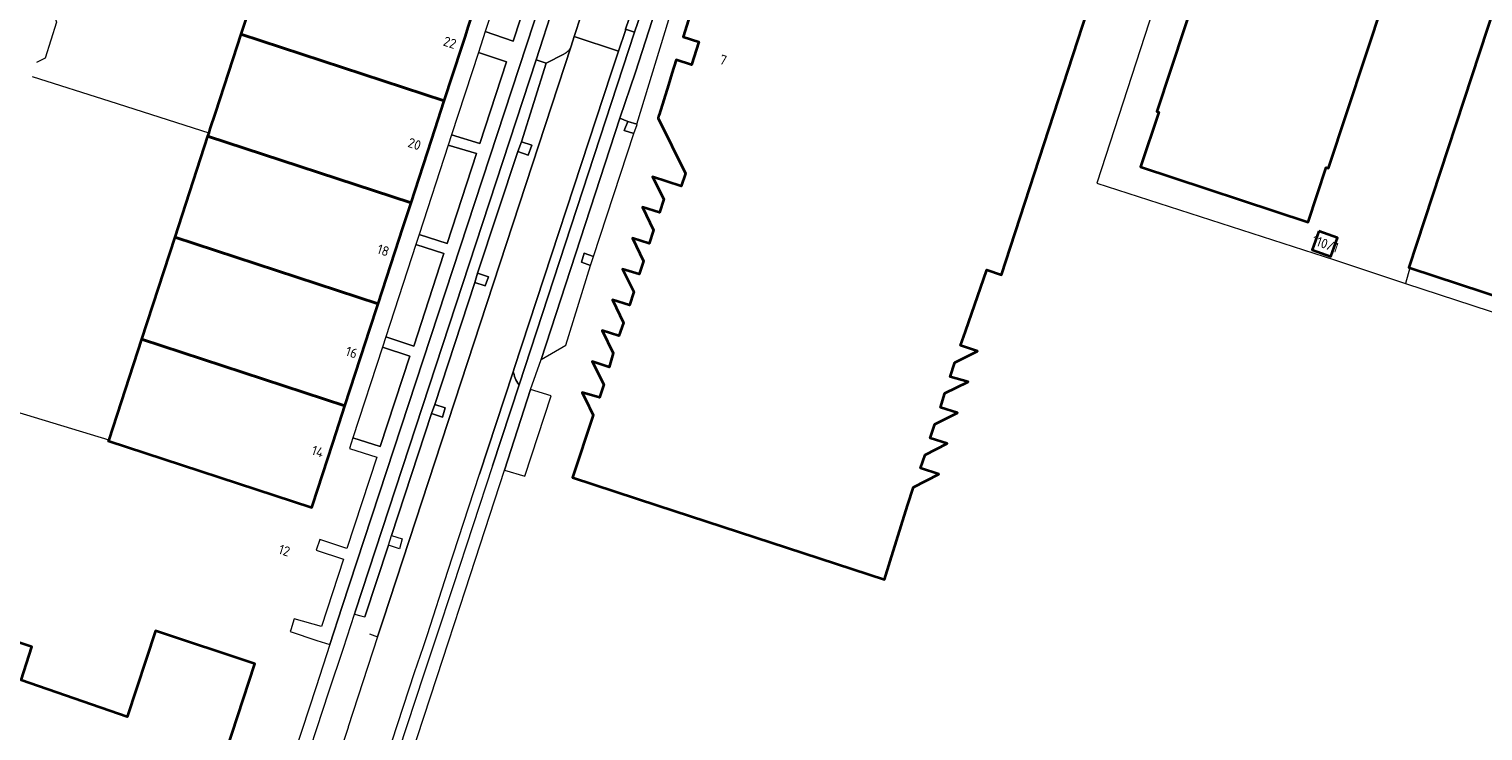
# Model space of a CAD drawing. Extents: x 150256 to 156914, y 461459 to 469481.
# Tile 94 of 256: x 152597 to 152799, y 464469 to 464566. Entities that reach past the tile are written whole.
import ezdxf
from ezdxf.enums import TextEntityAlignment as Align

# ---------------------------------------------------------------- set-up
doc = ezdxf.new("R2010")
doc.units = 0
doc.header["$LTSCALE"] = 0.75
for name, color, linetype, lineweight in [('B-RO-GR-BEPLANTING_CULTUUR_BODEMBEDEKKER-GV', 251, 'CONTINUOUS', 18), ('B-RO-GR-GROENVOORZIENING-GV', 251, 'CONTINUOUS', 18), ('B-RO-IE-TERREINAFSCHEIDING_KUNSTMATIG_HEKWERK-G', 251, 'IE-TERREINAFSCHEIDING-KUNSTMATIG', 18), ('B-RO-OG-BEBOUWING-GV', 6, 'CONTINUOUS', 35), ('B-RO-OG-BEBOUWING-T18', 1, 'CONTINUOUS', 18), ('B-RO-OG-TERREIN_CULTUURSCHEIDING-GV', 251, 'CONTINUOUS', 18), ('B-RO-VH-VERHARDING_ASFALT-GV', 251, 'CONTINUOUS', 18), ('B-RO-VH-VERHARDING_BETONSTRAATSTEEN-GV', 251, 'CONTINUOUS', 18), ('B-RO-VH-VERHARDING_TEGEL-GV', 251, 'CONTINUOUS', 18)]:
    doc.layers.add(name, color=color, linetype=linetype, lineweight=lineweight)
doc.styles.add('NLCS-ISO-M200-T18', font='NLCS-ISO.ttf', dxfattribs={"height": 360})
doc.linetypes.add('IE-TERREINAFSCHEIDING-KUNSTMATIG', pattern='A,4,[82,NLCS.SHX,S=0.75,R=90,X=0,Y=0],4,-2', length=10)

msp = doc.modelspace()

# ---------------------------------------------------------------- linework, layer by layer
at = {"layer": 'B-RO-GR-BEPLANTING_CULTUUR_BODEMBEDEKKER-GV'}
for points in [[(152664.376, 464578.593), (152661.451, 464569.675), (152660.209, 464565.86), (152664.096, 464564.541), (152668.279, 464577.278)], [(152655.535, 464551.503), (152659.468, 464550.336), (152663.176, 464561.663), (152659.263, 464562.955)], [(152655.069, 464550.07), (152651.038, 464537.691), (152654.929, 464536.42), (152658.986, 464548.91)], [(152650.575, 464536.267), (152646.408, 464523.469), (152650.277, 464522.15), (152654.449, 464535.027)], [(152641.827, 464509.396), (152645.633, 464508.191), (152649.734, 464520.757), (152645.942, 464522.035)]]:
    msp.add_lwpolyline(points, close=True, dxfattribs=at)
at = {"layer": 'B-RO-GR-GROENVOORZIENING-GV'}
for points in [[(152680.876, 464551.72), (152681.345, 464552.959), (152681.261, 464552.985), (152680.037, 464553.36), (152679.531, 464552.111)], [(152664.728, 464549.209), (152666.176, 464548.695), (152666.68, 464550.083), (152665.239, 464550.545)], [(152675.251, 464534.623), (152673.962, 464535.094), (152673.58, 464533.814), (152674.832, 464533.369)], [(152658.751, 464531.009), (152660.201, 464530.54), (152660.682, 464531.801), (152659.146, 464532.312)], [(152652.765, 464512.779), (152654.259, 464512.273), (152654.633, 464513.589), (152653.215, 464514.031)]]:
    msp.add_lwpolyline(points, close=True, dxfattribs=at)
at = {"layer": 'B-RO-IE-TERREINAFSCHEIDING_KUNSTMATIG_HEKWERK-G'}
for points in [[(152755.465, 464576.476), (152745.195, 464544.803), (152778.173, 464534.138)], [(152600.186, 464568.649), (152600.67, 464567.175), (152599.084, 464562.188), (152597.898, 464561.579)], [(152597.299, 464559.645), (152608.049, 464556.204)], [(152608.049, 464556.204), (152621.802, 464551.802)], [(152778.173, 464534.138), (152788.044, 464530.858)], [(152788.65, 464533.028), (152788.044, 464530.858)], [(152788.044, 464530.858), (152848.989, 464510.968)], [(152583.032, 464516.682), (152607.906, 464509.157)]]:
    msp.add_lwpolyline(points, dxfattribs=at)
at = {"layer": 'B-RO-OG-BEBOUWING-GV'}
for points in [[(152785.115, 464570.247), (152785.24, 464570.626), (152784.937, 464570.726), (152786.899, 464576.924), (152780.396, 464579.077), (152780.553, 464579.552), (152763.961, 464585.045), (152761.681, 464578.426), (152761.358, 464578.533), (152761.242, 464578.182), (152753.494, 464554.776), (152753.798, 464554.675), (152751.255, 464547.09), (152774.558, 464539.375), (152777.044, 464546.979), (152777.376, 464546.869)], [(152656.961, 464563.715), (152657.412, 464565.1), (152657.914, 464566.638), (152659.128, 464570.365), (152630.87, 464579.63), (152629.406, 464575.138), (152627.552, 464569.446), (152626.274, 464565.526), (152654.532, 464556.26)], [(152860.299, 464509.5), (152861.611, 464513.496), (152862.541, 464516.329), (152864.697, 464522.893), (152874.478, 464552.678), (152869.594, 464554.282), (152869.892, 464555.189), (152865.171, 464556.739), (152864.872, 464555.83), (152841.267, 464563.582), (152842.556, 464567.51), (152842.388, 464567.565), (152827.856, 464572.337), (152826.562, 464568.395), (152805.255, 464575.392), (152802.694, 464576.233), (152788.521, 464533.07), (152788.65, 464533.028), (152849.649, 464512.997)], [(152652.739, 464550.76), (152653.207, 464552.193), (152654.532, 464556.26), (152626.274, 464565.526), (152625.15, 464562.076), (152622.689, 464554.523), (152621.978, 464552.342), (152621.802, 464551.802), (152621.652, 464551.342), (152649.91, 464542.076)], [(152648.258, 464537.008), (152648.727, 464538.446), (152649.91, 464542.076), (152621.652, 464551.342), (152617.076, 464537.3), (152645.334, 464528.034)], [(152776.034, 464538.148), (152775.113, 464535.552), (152777.706, 464534.632), (152778.627, 464537.228)], [(152643.633, 464522.813), (152644.103, 464524.255), (152645.334, 464528.034), (152617.076, 464537.3), (152612.46, 464523.131), (152640.717, 464513.866)], [(152639.023, 464508.668), (152639.501, 464510.133), (152640.717, 464513.866), (152612.46, 464523.131), (152607.906, 464509.157), (152607.856, 464509.004), (152636.114, 464499.739), (152636.199, 464500)]]:
    msp.add_lwpolyline(points, close=True, dxfattribs=at)
for points in [[(152688.463, 464567.509), (152687.721, 464565.122), (152689.87, 464564.455), (152688.876, 464561.256), (152686.727, 464561.923), (152686.148, 464560.061), (152685.654, 464558.471), (152684.358, 464554.301), (152684.297, 464554.105), (152684.219, 464553.853), (152688.031, 464546.158), (152687.457, 464544.398), (152683.464, 464545.701), (152685.036, 464542.561), (152684.412, 464540.709), (152682.066, 464541.451), (152683.595, 464538.295), (152682.992, 464536.406), (152680.689, 464537.151), (152682.216, 464533.975), (152681.593, 464532.136), (152679.299, 464532.844), (152680.848, 464529.697), (152680.25, 464527.872), (152677.885, 464528.604), (152679.414, 464525.41), (152678.796, 464523.595), (152676.466, 464524.333), (152677.99, 464521.165), (152677.422, 464519.229), (152675.092, 464520.022), (152676.699, 464516.813), (152676.07, 464515.035), (152673.679, 464515.703), (152674.596, 464513.828), (152674.693, 464513.63), (152675.214, 464512.565), (152672.318, 464503.917), (152684.172, 464500), (152715.685, 464489.727), (152716.478, 464492.268), (152718.891, 464500), (152719.689, 464502.558), (152723.22, 464504.345), (152720.663, 464505.187), (152721.31, 464507.049), (152724.396, 464508.615), (152722.045, 464509.375), (152722.673, 464511.307), (152725.814, 464512.884), (152723.438, 464513.628), (152724.085, 464515.622), (152727.294, 464517.197), (152724.816, 464517.879), (152725.463, 464519.867), (152728.589, 464521.441), (152726.247, 464522.254), (152726.921, 464524.195), (152729.888, 464532.741), (152731.94, 464532.073), (152733.184, 464535.895), (152747.226, 464579.014)], [(152623.458, 464463.432), (152628.212, 464477.994), (152614.408, 464482.588), (152610.455, 464470.639), (152595.736, 464475.725), (152597.225, 464480.36), (152579.79, 464486.133)]]:
    msp.add_lwpolyline(points, dxfattribs=at)
at = {"layer": 'B-RO-OG-TERREIN_CULTUURSCHEIDING-GV'}
for points in [[(152672.577, 464565.183), (152673.521, 464568.131), (152673.558, 464568.313), (152669.768, 464569.519), (152667.305, 464561.95), (152668.694, 464561.478), (152671.134, 464562.724)], [(152672.134, 464563.822), (152672.139, 464563.839), (152672.577, 464565.183)]]:
    msp.add_lwpolyline(points, dxfattribs=at)
at = {"layer": 'B-RO-VH-VERHARDING_ASFALT-GV'}
msp.add_lwpolyline([(152675.91, 464575.239), (152674.896, 464572.302), (152674.803, 464572.043), (152673.558, 464568.313), (152673.521, 464568.131), (152672.577, 464565.183), (152678.734, 464563.137), (152679.692, 464566.018), (152679.704, 464566.186), (152680.999, 464569.957), (152681.097, 464570.212), (152682.075, 464573.163)], close=True, dxfattribs=at)
msp.add_lwpolyline([(152625.63, 464401.076), (152626.209, 464402.82), (152650.411, 464476.809), (152651.648, 464480.433), (152652.183, 464482.098), (152655.008, 464490.888), (152659.433, 464504.363), (152664.118, 464518.602), (152664.16, 464518.728), (152664.224, 464519.043), (152677.732, 464560.069), (152678.734, 464563.137), (152672.577, 464565.183), (152672.139, 464563.839), (152672.134, 464563.822), (152646.034, 464484.112), (152645.268, 464481.772), (152641.174, 464469.246), (152641.154, 464469.186), (152630.97, 464438.338), (152630.858, 464437.991), (152626.045, 464423.092)], dxfattribs=at)
at = {"layer": 'B-RO-VH-VERHARDING_BETONSTRAATSTEEN-GV'}
for points in [[(152664.118, 464518.602), (152664.218, 464518.202), (152664.282, 464517.945), (152664.368, 464517.695), (152664.477, 464517.453), (152664.606, 464517.222), (152664.756, 464517.004), (152664.925, 464516.8), (152680.962, 464565.764), (152679.704, 464566.186), (152679.692, 464566.018), (152678.734, 464563.137), (152677.732, 464560.069), (152664.224, 464519.043), (152664.16, 464518.728)], [(152680.876, 464551.72), (152679.531, 464552.111), (152680.037, 464553.36), (152678.935, 464553.828), (152667.971, 464520.314), (152671.42, 464522.281), (152674.832, 464533.369), (152673.58, 464533.814), (152673.962, 464535.094), (152675.251, 464534.623)], [(152662.903, 464504.903), (152665.733, 464504.101), (152669.391, 464515.258), (152666.501, 464516.146)]]:
    msp.add_lwpolyline(points, close=True, dxfattribs=at)
for points in [[(152644.138, 464482.193), (152645.268, 464481.772), (152646.034, 464484.112), (152672.134, 464563.822)], [(152671.134, 464562.724), (152668.694, 464561.478), (152665.239, 464550.545), (152666.68, 464550.083), (152666.176, 464548.695), (152664.728, 464549.209), (152659.146, 464532.312), (152660.682, 464531.801), (152660.201, 464530.54), (152658.751, 464531.009), (152653.215, 464514.031), (152654.633, 464513.589), (152654.259, 464512.273), (152652.765, 464512.779), (152647.201, 464495.824), (152648.695, 464495.37), (152648.296, 464494.013), (152646.764, 464494.513), (152643.495, 464484.539)], [(152664.925, 464516.8), (152664.756, 464517.004), (152664.606, 464517.222), (152664.477, 464517.453), (152664.368, 464517.695), (152664.282, 464517.945), (152664.218, 464518.202), (152664.118, 464518.602), (152659.433, 464504.363)], [(152661.227, 464505.509), (152664.925, 464516.8)]]:
    msp.add_lwpolyline(points, dxfattribs=at)
msp.add_lwpolyline([(152672.134, 464563.822, -0.2116137), (152671.134, 464562.724)], format="xyb", dxfattribs=at)
at = {"layer": 'B-RO-VH-VERHARDING_TEGEL-GV'}
for points in [[(152673.937, 464582.179), (152675.756, 464587.918), (152678.237, 464595.394), (152686.342, 464619.737), (152684.515, 464620.361), (152673.992, 464588.571), (152672.086, 464582.803), (152640.347, 464485.974), (152638.614, 464480.688), (152636.737, 464474.799), (152624.037, 464436.134), (152621.604, 464428.867), (152612.443, 464400.4), (152614.137, 464399.835), (152616.144, 464406.018), (152623.526, 464428.202), (152625.833, 464435.515), (152638.494, 464474.111), (152640.525, 464480.2), (152642.037, 464484.895), (152642.193, 464485.369), (152667.305, 464561.95), (152669.768, 464569.519), (152671.007, 464573.342)], [(152682.271, 464569.549), (152680.999, 464569.957), (152679.704, 464566.186), (152680.962, 464565.764)], [(152642.193, 464485.369), (152642.037, 464484.895), (152642.956, 464484.671), (152643.495, 464484.539), (152646.764, 464494.513), (152647.201, 464495.824), (152652.765, 464512.779), (152653.215, 464514.031), (152658.751, 464531.009), (152659.146, 464532.312), (152664.728, 464549.209), (152665.239, 464550.545), (152668.694, 464561.478), (152667.305, 464561.95)]]:
    msp.add_lwpolyline(points, close=True, dxfattribs=at)
for points in [[(152668.279, 464577.278), (152664.096, 464564.541), (152660.209, 464565.86), (152659.263, 464562.955), (152663.176, 464561.663), (152659.468, 464550.336), (152655.535, 464551.503), (152655.069, 464550.07), (152658.986, 464548.91), (152654.929, 464536.42), (152651.038, 464537.691), (152650.575, 464536.267), (152654.449, 464535.027), (152650.277, 464522.15), (152646.408, 464523.469), (152645.942, 464522.035), (152649.734, 464520.757), (152645.633, 464508.191), (152641.827, 464509.396), (152641.352, 464507.936), (152645.173, 464506.734), (152640.983, 464494.022), (152637.23, 464495.276), (152636.749, 464493.797), (152640.524, 464492.576), (152637.457, 464483.178), (152633.696, 464484.281), (152633.198, 464482.727), (152633.129, 464482.518), (152636.821, 464481.273), (152638.614, 464480.688), (152640.347, 464485.974), (152672.086, 464582.803)], [(152684.681, 464577.117), (152682.841, 464571.543), (152682.271, 464569.549), (152680.962, 464565.764), (152664.925, 464516.8), (152661.227, 464505.509), (152655.747, 464488.873), (152653.399, 464481.7), (152651.693, 464476.564), (152627.288, 464402.373), (152626.364, 464399.348), (152628.146, 464398.756), (152629.132, 464401.778)], [(152629.132, 464401.778), (152653.473, 464476.095), (152655.106, 464481.058), (152657.489, 464488.277), (152662.903, 464504.903), (152666.501, 464516.146), (152667.971, 464520.314), (152678.935, 464553.828), (152681.077, 464560.226), (152683.855, 464568.835), (152685.902, 464575.03), (152686.448, 464576.681)], [(152686.448, 464576.681), (152685.902, 464575.03), (152683.855, 464568.835), (152681.077, 464560.226), (152678.935, 464553.828), (152680.037, 464553.36), (152681.261, 464552.985), (152687.746, 464574.261), (152688.534, 464576.567)]]:
    msp.add_lwpolyline(points, dxfattribs=at)

# ---------------------------------------------------------------- texts
at = {"layer": 'B-RO-OG-BEBOUWING-T18', "style": 'NLCS-ISO-M200-T18'}
for s, rotation, p in [('22', 341.8, (152655.298, 464564.335)), ('7', 342.7, (152693.275, 464561.932)), ('20', 341.8, (152650.388, 464550.247)), ('110/1', 340.9, (152776.919, 464536.369)), ('18', 341.8, (152646.045, 464535.474)), ('16', 341.8, (152641.654, 464521.289)), ('14', 341.8, (152636.955, 464507.523)), ('12', 341.9, (152632.31, 464493.767))]:
    msp.add_text(s, height=1.35, rotation=rotation, dxfattribs=at).set_placement(p, align=Align.MIDDLE)

doc.saveas('drawing.dxf')
